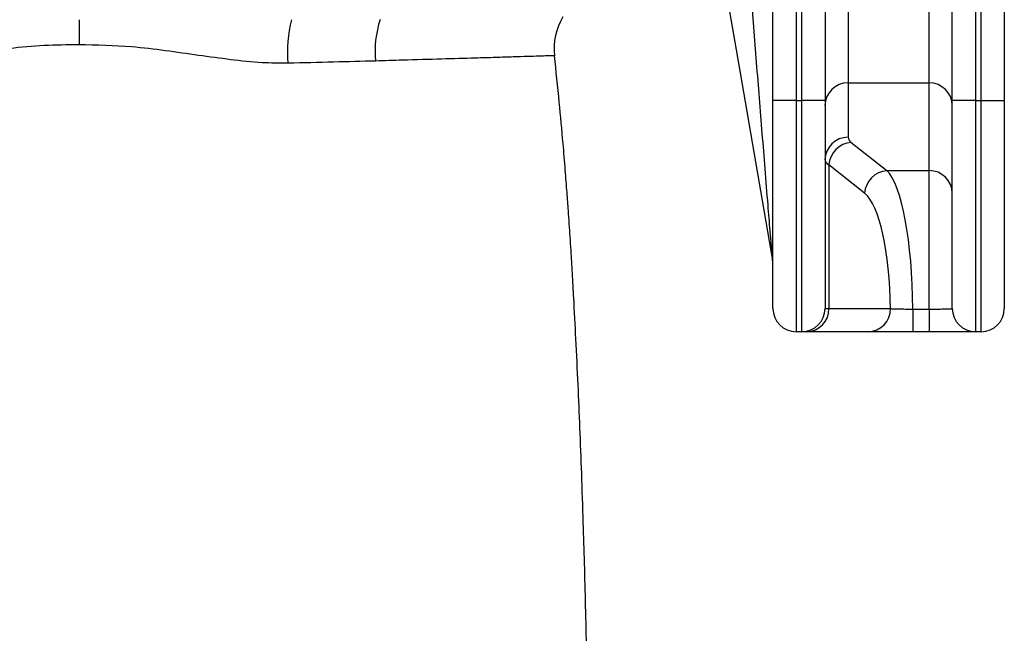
# Model space of a CAD drawing. Extents: x 36 to 632, y 43 to 1270.
# Tile 3 of 15: x 325 to 495, y 334 to 440. Entities that reach past the tile are written whole.
import ezdxf

# ---------------------------------------------------------------- set-up
doc = ezdxf.new("R2010")
doc.units = 0
doc.layers.get('0').update_dxf_attribs({"linetype": 'CONTINUOUS'})

msp = doc.modelspace()

# ---------------------------------------------------------------- linework, layer by layer
at = {"color": 7, "linetype": 'CONTINUOUS'}
for p, q in [((459.39, 593.03), (459.39, 426.03)), ((491.39, 426.03), (491.39, 593.03)), ((495.39, 593.03), (495.39, 426.03)), ((460.39, 426.03), (460.39, 567.03)), ((464.39, 567.03), (464.39, 426.03)), ((486.39, 426.03), (486.39, 567.03)), ((490.39, 567.03), (490.39, 426.03)), ((455.39, 426.03), (455.39, 458.01)), ((468.39, 458.43), (468.39, 429.09)), ((482.39, 429.09), (482.39, 458.43)), ((468.39, 429.09), (482.39, 429.09)), ((468.39, 429.09), (468.39, 419.68)), ((482.39, 413.91), (482.39, 429.09)), ((455.39, 390.03), (455.39, 426.03)), ((459.39, 426.03), (455.39, 426.03)), ((459.39, 426.03), (460.39, 426.03)), ((459.39, 426.03), (459.39, 386.03)), ((464.39, 426.03), (460.39, 426.03)), ((460.39, 386.03), (460.39, 426.03)), ((464.39, 426.03), (464.39, 390.03)), ((486.39, 390.03), (486.39, 426.03)), ((490.39, 426.03), (486.39, 426.03)), ((490.39, 426.03), (491.39, 426.03)), ((490.39, 426.03), (490.39, 386.03)), ((491.39, 426.03), (495.39, 426.03)), ((491.39, 386.03), (491.39, 426.03)), ((495.39, 426.03), (495.39, 390.03)), ((468.93, 418.8), (475.1, 413.91)), ((465.07, 414.89), (465.07, 390.03)), ((471.24, 409.99), (465.07, 414.89)), ((475.1, 413.91), (482.39, 413.91)), ((482.39, 389.95), (482.39, 413.91)), ((464.39, 390.03), (465.07, 390.03)), ((465.07, 390.03), (475.69, 390.03)), ((479.56, 389.95), (482.39, 389.95)), ((479.56, 389.95), (479.56, 386.03)), ((482.39, 389.95), (482.39, 386.03)), ((460.39, 386.03), (459.39, 386.03)), ((461.21, 386.03), (460.39, 386.03)), ((471.83, 386.03), (461.21, 386.03)), ((482.39, 386.03), (479.56, 386.03)), ((491.39, 386.03), (490.39, 386.03))]:
    msp.add_line(p, q, dxfattribs=at)
at = {"color": 7, "linetype": 'CONTINUOUS', "flags": 128}
msp.add_lwpolyline([(439.55, 489.35), (441.82, 476.28), (446.47, 449.47), (449.7, 430.83), (455.33, 398.37)], dxfattribs=at)
at = {"color": 7, "linetype": 'CONTINUOUS'}
for centre, radius, start, end in [((394.87, 434.45), 23.43, 166.2315, 184.8211), ((403.38, 434.6), 16.81, 161.1351, 185.8401), ((428.54, 434.99), 11, 149.8149, 186.2071), ((468.34, 425.13), 3.96, 89.3746, 179.3595), ((482.43, 425.13), 3.96, 0.64, 90.6256), ((468.34, 415.72), 3.96, 89.3742, 179.3595), ((469.21, 414.66), 4.15, 93.8916, 176.8284), ((475.38, 409.76), 4.15, 93.8919, 176.8281), ((482.43, 409.95), 3.96, 0.6392, 90.6269), ((451.43, 397.7), 3.95, 1.6451, 9.8582), ((459.39, 390.03), 4, 180, 270), ((460.39, 390.03), 4, 270, 0), ((461.14, 389.96), 3.93, 271.0098, 0.9763), ((471.76, 389.96), 3.93, 271.01, 0.9762), ((490.39, 390.03), 4, 180, 270), ((491.39, 390.03), 4, 270, 0)]:
    msp.add_arc(centre, radius, start, end, dxfattribs=at)
for centre, major_axis, ratio, start_param, end_param in [((484.39, 419.68), (16, 0), 0.212557, 3.141593, 3.403392), ((484.39, 415.77), (20, 0), 0.170045, 3.141593, 3.403392), ((473.93, 389.45), (0, 25), 0.225077, 4.732389, 6.073746), ((470.07, 389.45), (0, 21), 0.267949, 4.74001, 6.073746)]:
    msp.add_ellipse(centre, major_axis=major_axis, ratio=ratio, start_param=start_param, end_param=end_param, dxfattribs=at)
for points, knots in [([(455.33, 398.37), (455.33, 398.38), (455.32, 398.41), (455.29, 398.81), (455.17, 400.13), (455.04, 401.8), (454.81, 404.57), (454.49, 408.52), (453.87, 416.18), (453.05, 426.45), (451.76, 442.48), (450.74, 455.02), (450.05, 463.49), (450, 464.07)], [0, 0, 0, 0, 0.002445, 0.007882, 0.027006, 0.070152, 0.087529, 0.157067, 0.25251, 0.437373, 0.622463, 0.974186, 1, 1, 1, 1]), ([(335.39, 440.03), (335.39, 439.2), (335.39, 437.81), (335.39, 436.33), (335.39, 435.72), (335.39, 435.68)], [0, 0, 0, 0, 0.579255, 0.973904, 1, 1, 1, 1]), ([(335.39, 435.68), (333.38, 435.67), (329.37, 435.63), (323.34, 435.06), (317.35, 434.24), (311.3, 433.37), (305.23, 432.59), (301.25, 432.52), (299.26, 432.49)], [0, 0, 0, 0, 0.161025, 0.322109, 0.487133, 0.65215, 0.825038, 1, 1, 1, 1]), ([(371.52, 432.49), (370.04, 432.5), (366.8, 432.52), (361.62, 433.08), (356.04, 433.86), (350.33, 434.67), (343.45, 435.53), (338.43, 435.62), (335.39, 435.68)], [0, 0, 0, 0, 0.130259, 0.284907, 0.439648, 0.597635, 0.755601, 1, 1, 1, 1]), ([(386.65, 432.88), (384.27, 432.82), (379.47, 432.69), (374.18, 432.55), (371.52, 432.49)], [0, 0, 0, 0, 0.497064, 1, 1, 1, 1]), ([(417.58, 433.8), (417.59, 433.8), (417.68, 433.8), (417.33, 433.79), (416.47, 433.76), (415, 433.72), (413.01, 433.65), (410.52, 433.58), (407.49, 433.48), (403.45, 433.36), (398.16, 433.21), (392.28, 433.04), (388.22, 432.93), (386.65, 432.88)], [0, 0, 0, 0, 0.008329, 0.099147, 0.192645, 0.286142, 0.37626, 0.466378, 0.559088, 0.651799, 0.783141, 0.916383, 1, 1, 1, 1]), ([(423.6, 297.27), (423.59, 298.82), (423.57, 302.45), (423.51, 308.38), (423.43, 315.33), (423.31, 322.85), (423.17, 330.68), (423, 338.39), (422.81, 345.78), (422.58, 353.43), (422.32, 361.26), (422.02, 369.22), (421.69, 377.01), (421.33, 384.51), (421.02, 390.52), (420.78, 394.78), (420.62, 397.52), (420.47, 400.05), (420.32, 402.43), (420.17, 404.71), (419.99, 407.26), (419.77, 410.35), (419.46, 414.22), (419.03, 419.43), (418.42, 426.04), (417.89, 431.12), (417.6, 433.81)], [0, 0, 0, 0, 0.037054, 0.086394, 0.138623, 0.197325, 0.257292, 0.314262, 0.368349, 0.41965, 0.481048, 0.538229, 0.591321, 0.6486, 0.699438, 0.720405, 0.740077, 0.758338, 0.774837, 0.791055, 0.807408, 0.829744, 0.857596, 0.890597, 0.942005, 1, 1, 1, 1]), ([(475.69, 390.03), (475.73, 390.03), (475.91, 390.01), (476.37, 389.99), (477.23, 389.97), (478.27, 389.96), (479.14, 389.95), (479.56, 389.95)], [0, 0, 0, 0, 0.08237, 0.340117, 0.501436, 0.758803, 1, 1, 1, 1]), ([(482.39, 389.95), (482.7, 389.95), (483.47, 389.95), (484.45, 389.96), (485.37, 389.97), (486.06, 389.99), (486.36, 390.01), (486.38, 390.03), (486.39, 390.03)], [0, 0, 0, 0, 0.15085, 0.365264, 0.499399, 0.713976, 0.928642, 1, 1, 1, 1]), ([(479.56, 386.03), (478.72, 386.03), (476.97, 386.03), (474.9, 386.03), (473.19, 386.03), (472.26, 386.03), (471.91, 386.03), (471.83, 386.03)], [0, 0, 0, 0, 0.241292, 0.498717, 0.660032, 0.917688, 1, 1, 1, 1]), ([(490.39, 386.03), (490.38, 386.03), (490.34, 386.03), (489.73, 386.03), (488.34, 386.03), (486.5, 386.03), (484.55, 386.03), (483.02, 386.03), (482.39, 386.03)], [0, 0, 0, 0, 0.0713069, 0.2858817, 0.5004621, 0.6346186, 0.8490949, 1, 1, 1, 1])]:
    msp.add_open_spline(points, degree=3, knots=knots, dxfattribs=at)

doc.saveas('drawing.dxf')
